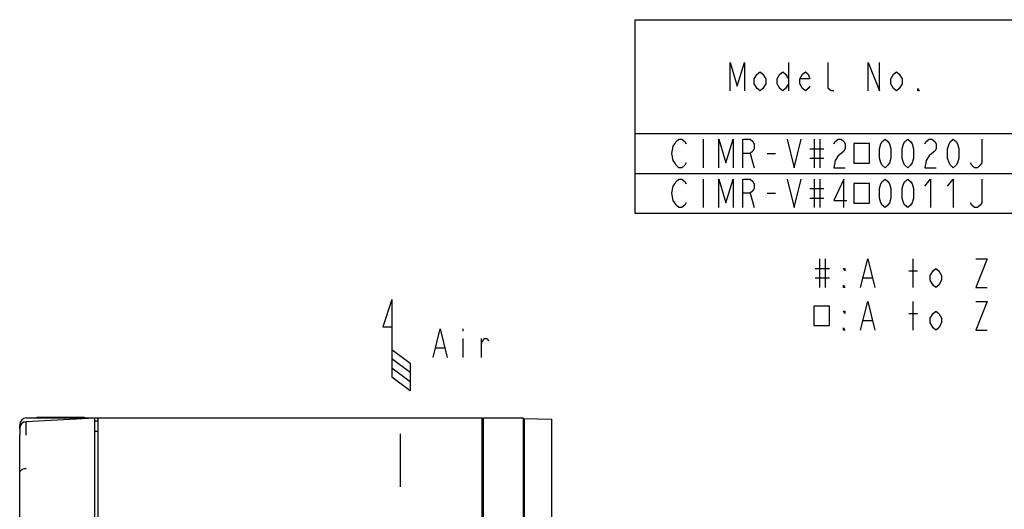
# Model space of a CAD drawing. Extents: x 36 to 410, y 13 to 287.
# Tile 15 of 16: x 188 to 274, y 244 to 287. Entities that reach past the tile are written whole.
import ezdxf

# ---------------------------------------------------------------- set-up
doc = ezdxf.new("R2010")
doc.units = 0
doc.header["$LTSCALE"] = 23.1
doc.layers.get('0').update_dxf_attribs({"linetype": 'CONTINUOUS'})

# ---------------------------------------------------------------- blocks, each defined once
blk = doc.blocks.new('ARROW_AIR_BL0', base_point=(221.022, 258.425))
at = {"color": 7, "linetype": 'CONTINUOUS'}
for p, q in [((220.622, 262.425), (219.822, 260.025)), ((220.622, 262.425), (220.622, 255.625)), ((219.822, 260.025), (220.622, 260.025)), ((220.622, 258.025), (222.222, 256.825)), ((220.622, 257.225), (222.222, 256.025)), ((220.622, 256.425), (222.222, 255.225)), ((222.222, 256.825), (222.222, 254.425)), ((220.622, 255.625), (222.222, 254.425))]:
    blk.add_line(p, q, dxfattribs=at)

msp = doc.modelspace()

# ---------------------------------------------------------------- linework, layer by layer
at = {"color": 2, "linetype": 'CONTINUOUS'}
for p, q in [((242, 287), (410, 287)), ((242, 287), (242, 270)), ((255.5, 283.25), (255.5, 280.75)), ((242, 277), (410, 277)), ((248, 276.5), (248, 274)), ((257.75, 276.5), (257.75, 274)), ((258.25, 276.5), (258.25, 274)), ((257.375, 275.667), (258.625, 275.667)), ((252.125, 275.25), (252.5, 274)), ((253.625, 275.25), (254.375, 275.25)), ((257.375, 274.833), (258.625, 274.833)), ((242, 273.5), (410, 273.5)), ((248, 273), (248, 270.5)), ((257.75, 273), (257.75, 270.5)), ((258.25, 273), (258.25, 270.5)), ((257.375, 272.167), (258.625, 272.167)), ((252.125, 271.75), (252.5, 270.5)), ((253.625, 271.75), (254.375, 271.75)), ((257.375, 271.333), (258.625, 271.333)), ((242, 270), (410, 270)), ((258.224, 265.981), (258.224, 263.481)), ((258.724, 265.981), (258.724, 263.481)), ((266.474, 263.481), (266.474, 265.981)), ((257.849, 265.148), (259.099, 265.148)), ((257.849, 264.315), (259.099, 264.315)), ((262.099, 264.315), (262.849, 264.315)), ((266.099, 264.94), (266.849, 264.94)), ((266.474, 259.731), (266.474, 262.231)), ((266.099, 261.19), (266.849, 261.19)), ((226.874, 259.83), (226.874, 259.622)), ((262.099, 260.565), (262.849, 260.565)), ((226.874, 258.997), (226.874, 257.33)), ((228.499, 257.33), (228.499, 258.997)), ((224.499, 258.163), (225.249, 258.163))]:
    msp.add_line(p, q, dxfattribs=at)
at = {"color": 7, "linetype": 'CONTINUOUS'}
for p, q in [((188.487, 252.012), (228.567, 252.012)), ((189.387, 252.072), (189.387, 252.012)), ((189.387, 252.072), (193.587, 252.072)), ((193.587, 252.072), (193.587, 252.012)), ((194.787, 227.292), (194.787, 252.012)), ((228.567, 216.096), (228.567, 252.012)), ((228.687, 252.012), (232.167, 252.012)), ((228.687, 235.226), (228.687, 252.012)), ((232.167, 252.012), (232.167, 239.102)), ((187.887, 251.081), (187.887, 251.412)), ((194.487, 251.997), (188.456, 251.681)), ((194.487, 227.42), (194.487, 251.997)), ((194.787, 251.712), (194.487, 251.712)), ((228.567, 251.712), (228.687, 251.712)), ((232.166, 251.952), (234.687, 251.908)), ((232.287, 237.92), (232.287, 251.95)), ((234.687, 175.254), (234.687, 251.908)), ((187.887, 176.033), (187.887, 250.482)), ((187.888, 251.082), (187.888, 250.482)), ((194.787, 250.814), (194.487, 250.814)), ((221.367, 245.952), (221.367, 250.628)), ((232.167, 251.11), (232.287, 251.112))]:
    msp.add_line(p, q, dxfattribs=at)
at = {"color": 2, "linetype": 'CONTINUOUS'}
for points in [[(250.375, 280.75), (250.375, 283.25), (251, 281.167), (251.625, 283.25), (251.625, 280.75)], [(259.5, 280.75), (259.25, 280.75), (259, 280.958), (259, 283.25)], [(262.5, 280.75), (262.5, 283.25), (263.5, 280.75), (263.5, 283.25)], [(253.5, 281.375), (253.25, 280.958), (253, 280.75), (252.75, 280.958), (252.5, 281.375), (252.5, 281.792), (252.75, 282.208), (253, 282.417), (253.25, 282.208), (253.5, 281.792), (253.5, 281.375)], [(255.5, 281.375), (255.25, 280.958), (255, 280.75), (254.75, 280.958), (254.5, 281.375), (254.5, 281.792), (254.75, 282.208), (255, 282.417), (255.25, 282.208), (255.5, 281.792)], [(257.375, 281.167), (257.25, 280.958), (257, 280.75), (256.75, 280.958), (256.5, 281.375), (256.5, 281.792), (256.75, 282.208), (257, 282.417), (257.25, 282.208), (257.375, 281.792), (256.5, 281.792)], [(265.5, 281.375), (265.25, 280.958), (265, 280.75), (264.75, 280.958), (264.5, 281.375), (264.5, 281.792), (264.75, 282.208), (265, 282.417), (265.25, 282.208), (265.5, 281.792), (265.5, 281.375)], [(267, 280.75), (266.875, 280.75), (266.875, 280.958), (267, 280.75)], [(246.5, 274.417), (246.375, 274.208), (246.125, 274), (245.875, 274), (245.625, 274.208), (245.5, 274.417), (245.375, 274.625), (245.25, 275.25), (245.375, 275.875), (245.5, 276.083), (245.625, 276.292), (245.875, 276.5), (246.125, 276.5), (246.375, 276.292), (246.5, 276.083)], [(249.375, 274), (249.375, 276.5), (250, 274.417), (250.625, 276.5), (250.625, 274)], [(251.5, 274), (251.5, 276.5), (252.125, 276.5), (252.375, 276.292), (252.5, 276.083), (252.5, 275.667), (252.375, 275.458), (252.125, 275.25), (251.5, 275.25)], [(255.375, 276.5), (256, 274), (256.625, 276.5)], [(259.5, 276.083), (259.625, 276.292), (259.875, 276.5), (260.125, 276.5), (260.375, 276.292), (260.5, 276.083), (260.5, 275.667), (260.375, 275.458), (260.125, 275.25), (259.875, 275.042), (259.625, 274.625), (259.5, 274), (260.5, 274)], [(264, 274), (263.75, 274.208), (263.625, 274.417), (263.5, 274.833), (263.5, 275.667), (263.625, 276.083), (263.75, 276.292), (264, 276.5), (264.25, 276.292), (264.375, 276.083), (264.5, 275.667), (264.5, 274.833), (264.375, 274.417), (264.25, 274.208), (264, 274)], [(266, 274), (265.75, 274.208), (265.625, 274.417), (265.5, 274.833), (265.5, 275.667), (265.625, 276.083), (265.75, 276.292), (266, 276.5), (266.25, 276.292), (266.375, 276.083), (266.5, 275.667), (266.5, 274.833), (266.375, 274.417), (266.25, 274.208), (266, 274)], [(267.5, 276.083), (267.625, 276.292), (267.875, 276.5), (268.125, 276.5), (268.375, 276.292), (268.5, 276.083), (268.5, 275.667), (268.375, 275.458), (268.125, 275.25), (267.875, 275.042), (267.625, 274.625), (267.5, 274), (268.5, 274)], [(270, 274), (269.75, 274.208), (269.625, 274.417), (269.5, 274.833), (269.5, 275.667), (269.625, 276.083), (269.75, 276.292), (270, 276.5), (270.25, 276.292), (270.375, 276.083), (270.5, 275.667), (270.5, 274.833), (270.375, 274.417), (270.25, 274.208), (270, 274)], [(272.5, 276.5), (272.5, 274.417), (272.375, 274.208), (272.125, 274), (271.875, 274), (271.625, 274.208), (271.5, 274.417)], [(261.25, 276.109), (261.25, 274.391), (262.625, 274.391), (262.625, 276.109), (261.25, 276.109)], [(246.5, 270.917), (246.375, 270.708), (246.125, 270.5), (245.875, 270.5), (245.625, 270.708), (245.5, 270.917), (245.375, 271.125), (245.25, 271.75), (245.375, 272.375), (245.5, 272.583), (245.625, 272.792), (245.875, 273), (246.125, 273), (246.375, 272.792), (246.5, 272.583)], [(249.375, 270.5), (249.375, 273), (250, 270.917), (250.625, 273), (250.625, 270.5)], [(251.5, 270.5), (251.5, 273), (252.125, 273), (252.375, 272.792), (252.5, 272.583), (252.5, 272.167), (252.375, 271.958), (252.125, 271.75), (251.5, 271.75)], [(255.375, 273), (256, 270.5), (256.625, 273)], [(260.375, 270.5), (260.375, 273), (259.5, 271.125), (260.625, 271.125)], [(264, 270.5), (263.75, 270.708), (263.625, 270.917), (263.5, 271.333), (263.5, 272.167), (263.625, 272.583), (263.75, 272.792), (264, 273), (264.25, 272.792), (264.375, 272.583), (264.5, 272.167), (264.5, 271.333), (264.375, 270.917), (264.25, 270.708), (264, 270.5)], [(266, 270.5), (265.75, 270.708), (265.625, 270.917), (265.5, 271.333), (265.5, 272.167), (265.625, 272.583), (265.75, 272.792), (266, 273), (266.25, 272.792), (266.375, 272.583), (266.5, 272.167), (266.5, 271.333), (266.375, 270.917), (266.25, 270.708), (266, 270.5)], [(267.5, 272.375), (268, 273), (268, 270.5)], [(269.5, 272.375), (270, 273), (270, 270.5)], [(272.5, 273), (272.5, 270.917), (272.375, 270.708), (272.125, 270.5), (271.875, 270.5), (271.625, 270.708), (271.5, 270.917)], [(261.25, 272.609), (261.25, 270.891), (262.625, 270.891), (262.625, 272.609), (261.25, 272.609)], [(261.849, 263.481), (262.474, 265.981), (263.099, 263.481)], [(271.974, 265.981), (272.974, 265.981), (271.974, 263.481), (272.974, 263.481)], [(260.474, 265.148), (260.474, 264.94), (260.349, 265.148), (260.474, 265.148)], [(268.974, 264.106), (268.724, 263.69), (268.474, 263.481), (268.224, 263.69), (267.974, 264.106), (267.974, 264.523), (268.224, 264.94), (268.474, 265.148), (268.724, 264.94), (268.974, 264.523), (268.974, 264.106)], [(260.474, 263.481), (260.349, 263.481), (260.349, 263.69), (260.474, 263.481)], [(257.724, 261.841), (257.724, 260.122), (259.099, 260.122), (259.099, 261.841), (257.724, 261.841)], [(261.849, 259.731), (262.474, 262.231), (263.099, 259.731)], [(271.974, 262.231), (272.974, 262.231), (271.974, 259.731), (272.974, 259.731)], [(260.474, 261.398), (260.474, 261.19), (260.349, 261.398), (260.474, 261.398)], [(268.974, 260.356), (268.724, 259.94), (268.474, 259.731), (268.224, 259.94), (267.974, 260.356), (267.974, 260.773), (268.224, 261.19), (268.474, 261.398), (268.724, 261.19), (268.974, 260.773), (268.974, 260.356)], [(224.249, 257.33), (224.874, 259.83), (225.499, 257.33)], [(260.474, 259.731), (260.349, 259.731), (260.349, 259.94), (260.474, 259.731)], [(228.499, 258.58), (228.749, 258.997), (228.999, 258.997), (229.124, 258.788)]]:
    msp.add_lwpolyline(points, dxfattribs=at)
at = {"color": 7, "linetype": 'CONTINUOUS'}
for points in [[(188.443, 251.329), (188.444, 251.52), (188.449, 251.639), (188.456, 251.681)], [(188.456, 250.482), (188.449, 250.792), (188.444, 251.081), (188.443, 251.329)], [(187.887, 247.161), (187.887, 247.184), (187.888, 247.205), (187.889, 247.223), (187.89, 247.238), (187.892, 247.248)], [(187.892, 247.248), (187.936, 247.345), (188.022, 247.433), (188.144, 247.505), (188.292, 247.555), (188.456, 247.581)]]:
    msp.add_lwpolyline(points, dxfattribs=at)
for centre, radius, start in [((188.487, 251.412), 0.6, 90), ((188.487, 251.081), 0.6, 110.39523), ((188.487, 251.082), 0.599, 93.00348)]:
    msp.add_arc(centre, radius, start, 180, dxfattribs=at)

# ---------------------------------------------------------------- block references
at = {"color": 2, "linetype": 'CONTINUOUS'}
msp.add_blockref('ARROW_AIR_BL0', (221.022, 258.425), dxfattribs=at)

doc.saveas('drawing.dxf')
